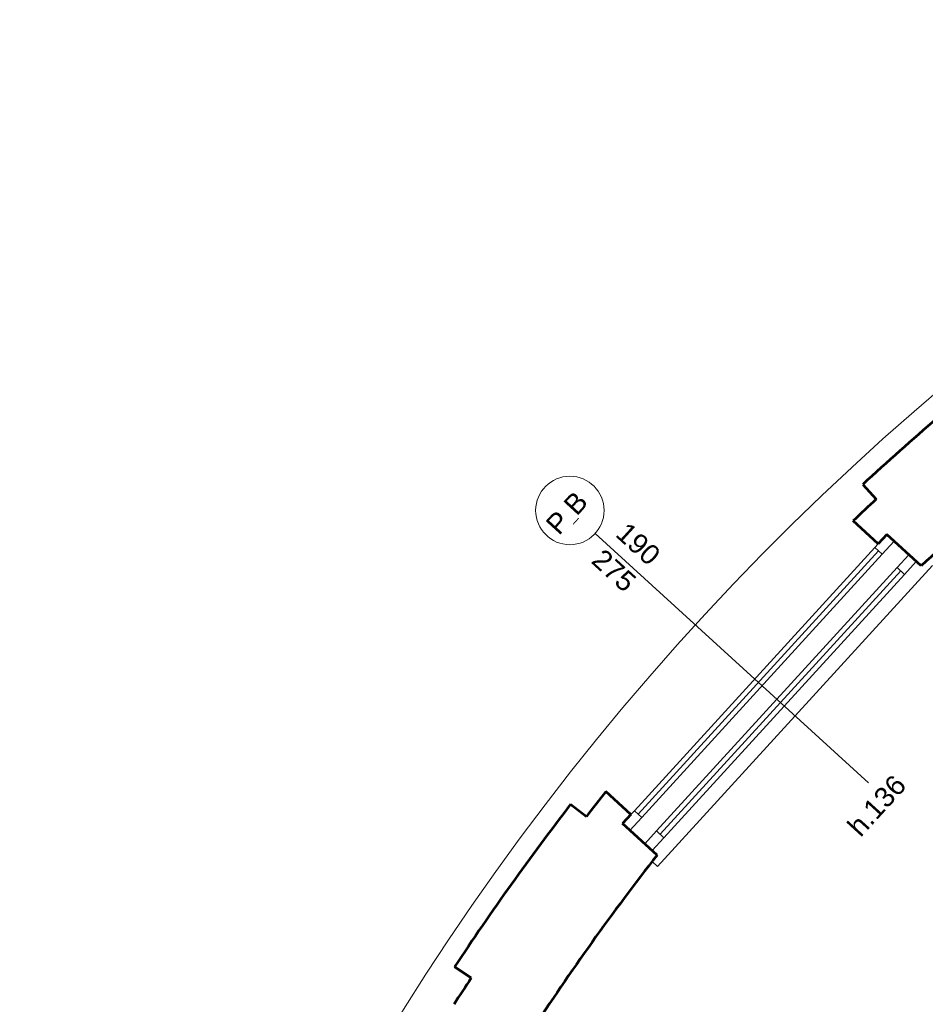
# Model space of a CAD drawing. Header units: inches. Extents: x -21887 to 84279, y -131485 to 67836.
# Tile 191 of 256: x 15562 to 20093, y 19050 to 23979. Entities that reach past the tile are written whole.
import ezdxf

# ---------------------------------------------------------------- set-up
doc = ezdxf.new("R2010")
doc.units = ezdxf.units.IN
doc.header["$MEASUREMENT"] = 0
doc.linetypes.add('Dashed copy', pattern=[200, 100, -100])
for name, color, linetype, lineweight in [('AI_MURY', 7, 'Continuous', 53), ('DRZWI', 7, 'Continuous', 13), ('PODCIAGI', 7, 'Continuous', 13)]:
    doc.layers.add(name, color=color, linetype=linetype, lineweight=lineweight)
doc.styles.add('GENERATED_STYLE_7', font='txt')

msp = doc.modelspace()

# ---------------------------------------------------------------- linework, layer by layer
at = {"layer": 'AI_MURY', "color": 7, "linetype": 'Continuous'}
for p, q in [((19780.1, 21652), (19847.8, 21579.1)), ((19857.8, 21355.8), (19732.2, 21470.5)), ((19899.9, 21402), (19857.8, 21355.8)), ((20072.3, 21244.6), (19899.9, 21402)), ((18620.5, 20000.7), (18494.9, 20115.4)), ((18318.5, 20051.5), (18397.2, 19990.7)), ((18620.5, 20000.7), (18578.3, 19954.6)), ((18750.8, 19797.1), (18578.3, 19954.6))]:
    msp.add_line(p, q, dxfattribs=at)
at = {"layer": 'AI_MURY', "color": 7, "linetype": 'Dashed copy'}
msp.add_line((17738.2, 19238), (17821.3, 19183.3), dxfattribs=at)
at = {"layer": 'AI_MURY', "color": 7, "linetype": 'Continuous'}
for radius, start, end in [(13155.4, 128.51874, 132.87195), (12658, 128.23358, 133.15717), (13055.9, 132.87195, 133.56786), (13055.9, 141.62745, 142.32259), (13155.4, 142.32259, 146.6758), (12658, 142.03786, 146.96053), (13055.9, 146.6758, 147.37094)]:
    msp.add_arc((28730.5, 12010.7), radius, start, end, dxfattribs=at)
at = {"layer": 'DRZWI', "color": 220, "linetype": 'Continuous'}
for p, q in [((18441.3, 21406.8), (19808.1, 20158.8)), ((19840.9, 21337.4), (19857.8, 21355.8)), ((19877.8, 21303.7), (19936.8, 21368.3)), ((19840.9, 21337.4), (18637.3, 20019.2)), ((19859.4, 21320.5), (18655.8, 20002.3)), ((19877.8, 21303.7), (18674.3, 19985.5)), ((19877.8, 21303.7), (19840.9, 21337.4)), ((19951.7, 21236.2), (20010.7, 21300.9)), ((19988.6, 21202.5), (20047.6, 21267.1)), ((19951.7, 21236.2), (18748.1, 19918)), ((19970.1, 21219.4), (18766.6, 19901.2)), ((19988.6, 21202.5), (18785, 19884.3)), ((19988.6, 21202.5), (19951.7, 21236.2)), ((18637.3, 20019.2), (18620.5, 20000.7)), ((18674.3, 19985.5), (18637.3, 20019.2)), ((18674.3, 19985.5), (18615.3, 19920.9)), ((18748.1, 19918), (18689.1, 19853.4)), ((18785, 19884.3), (18748.1, 19918)), ((18785, 19884.3), (18726, 19819.7))]:
    msp.add_line(p, q, dxfattribs=at)
at = {"layer": 'DRZWI', "color": 251, "linetype": 'Continuous'}
for p in [(20128.8, 21247.1), (18726.1, 19765.5)]:
    msp.add_line(p, (18753.3, 19740.6), dxfattribs=at)
at = {"layer": 'DRZWI', "color": 220, "linetype": 'Continuous'}
msp.add_circle((18314.7, 21522.2), 171.3, dxfattribs=at)
at = {"layer": 'DRZWI', "color": 251, "linetype": 'Continuous'}
msp.add_arc((28730.5, 12012.1), 13254.8, 115.46974, 173.46465, dxfattribs=at)
at = {"layer": 'PODCIAGI', "color": 7, "linetype": 'Dashed copy'}
msp.add_arc((28730.5, 12010.7), 9064.3, 0, 180, dxfattribs=at)

# ---------------------------------------------------------------- texts
at = {"layer": 'DRZWI', "color": 220, "char_height": 100, "attachment_point": 1, "rotation": 47.6023, "style": 'GENERATED_STYLE_7'}
for s, insert, width in [('\\fArial|b0|i0|c238|p39;P\\H50.000000;_\\H100.000000;B', (18186.1, 21460.8), 460.117), ('\\fArial|b0|i0|c238|p39;h.136', (19695, 19950), 769.864)]:
    msp.add_mtext(s, dxfattribs=dict(at, insert=insert, width=width))
at = {"layer": 'DRZWI', "color": 220, "insert": (18605, 21470.6), "char_height": 100, "width": 355.178, "attachment_point": 1, "rotation": 317.6023, "line_spacing_factor": 1.079165, "style": 'GENERATED_STYLE_7'}
msp.add_mtext('\\fArial|b0|i0|c238|p39;190\\P275', dxfattribs=at)

doc.saveas('drawing.dxf')
